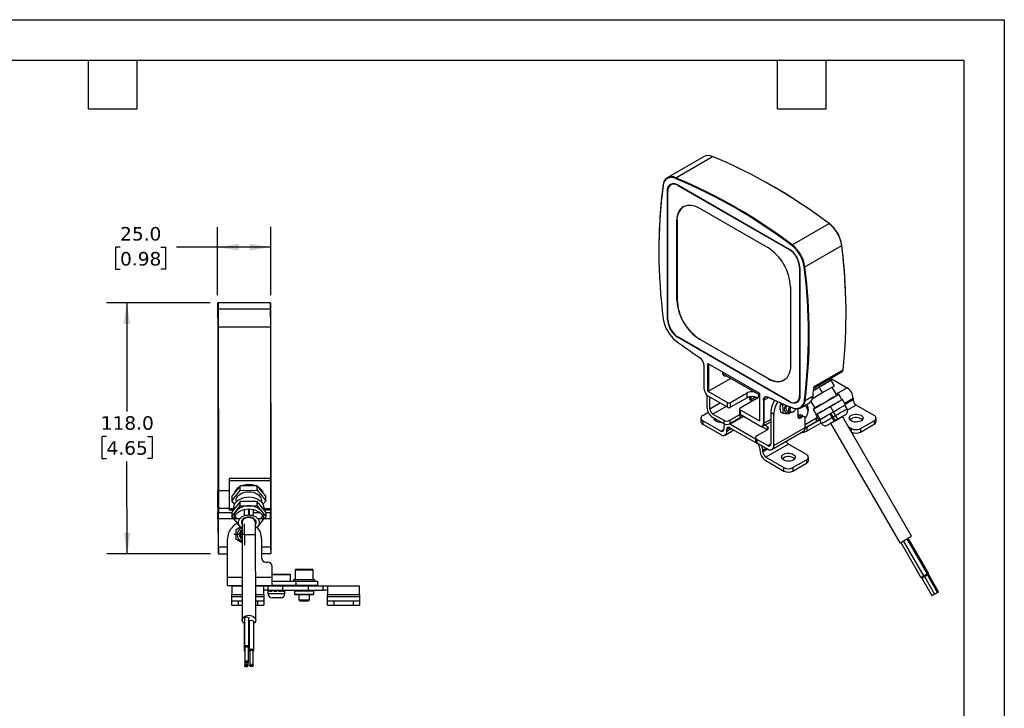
# Model space of a CAD drawing. Header units: millimetres. Extents: x 0 to 838, y 0 to 648.
# Tile 4 of 4: x 375 to 838, y 324 to 648. Entities that reach past the tile are written whole.
import ezdxf

# ---------------------------------------------------------------- set-up
doc = ezdxf.new("R2010")
doc.units = ezdxf.units.MM
doc.header["$LTSCALE"] = 3
doc.linetypes.add('SLD-Center', pattern=[19.05, 15.24, -1.27, 1.27, -1.27])
doc.linetypes.add('SLD-Solid', pattern=[0])
doc.layers.add('CENTER', color=40, linetype='SLD-Center')
doc.layers.add('DIMENSIONS', color=140, linetype='SLD-Solid', lineweight=25)
doc.layers.add('TEXT', color=140, linetype='SLD-Solid', lineweight=25)
doc.styles.add('SLDTEXTSTYLE0', font='VERDANA.TTF')
doc.dimstyles.new('SLDDIMSTYLE1', dxfattribs={"dimtxt": 6.474023, "dimasz": 9.906, "dimexe": 0, "dimexo": 0.0625, "dimgap": 1.618506, "dimtad": 0, "dimtih": 1, "dimtoh": 1, "dimrnd": 1e-09, "dimzin": 4, "dimdsep": 46, "dimtxsty": 'SLDTEXTSTYLE0', "dimsah": 1, "dimcen": 0.09, "dimadec": 0, "dimazin": 1, "dimtfac": 1, "dimtofl": 0, "dimtmove": 0, "dimatfit": 3, "dimfxl": 0, "dimfrac": 2, "dimtolj": 1, "dimtzin": 12, "dimarcsym": 0})

# ---------------------------------------------------------------- blocks, each defined once
blk = doc.blocks.new('_D_2')
at = {"layer": 'DIMENSIONS'}
for p, q in [((468.37, 518.13), (468.32, 550.21)), ((493.37, 518.17), (493.32, 550.25)), ((422.49, 540.69), (420.32, 540.69)), ((420.32, 540.69), (420.32, 530.4)), ((441.73, 540.69), (443.9, 540.69)), ((443.9, 540.69), (443.9, 530.4)), ((468.1, 540.69), (449.05, 540.69)), ((468.34, 540.69), (468.1, 540.69)), ((493.34, 540.73), (468.34, 540.69)), ((420.32, 530.4), (422.49, 530.4)), ((443.9, 530.4), (441.73, 530.4))]:
    blk.add_line(p, q, dxfattribs=at)
for points in [[(468.34, 540.69), (478.25, 539.18), (478.24, 542.23)], [(493.34, 540.73), (483.43, 542.23), (483.43, 539.19)]]:
    blk.add_solid(points, dxfattribs=at)
at = {"layer": 'DIMENSIONS', "char_height": 6.35, "attachment_point": 1, "style": 'SLDTEXTSTYLE0'}
for s, insert in [('25.0', (422.49, 550.2)), ('0.98', (422.49, 538.46))]:
    blk.add_mtext(s, dxfattribs=dict(at, insert=insert))
blk = doc.blocks.new('_D_3')
at = {"layer": 'DIMENSIONS'}
for p, q in [((464.82, 514.57), (416.12, 514.5)), ((425.64, 514.51), (425.72, 463.43)), ((416.12, 451.69), (413.94, 451.69)), ((413.94, 451.69), (413.94, 441.4)), ((435.35, 451.69), (437.53, 451.69)), ((437.53, 451.69), (437.53, 441.4)), ((413.94, 441.4), (416.12, 441.4)), ((425.82, 396.51), (425.75, 439.95)), ((437.53, 441.4), (435.35, 441.4)), ((464.99, 396.57), (416.29, 396.5))]:
    blk.add_line(p, q, dxfattribs=at)
for points in [[(425.64, 514.51), (424.13, 504.6), (427.18, 504.61)], [(425.82, 396.51), (427.33, 406.42), (424.28, 406.42)]]:
    blk.add_solid(points, dxfattribs=at)
at = {"layer": 'DIMENSIONS', "char_height": 6.35, "attachment_point": 1, "style": 'SLDTEXTSTYLE0'}
for s, insert in [('118.0', (413.42, 461.21)), ('4.65', (416.12, 449.47))]:
    blk.add_mtext(s, dxfattribs=dict(at, insert=insert))
blk = doc.blocks.new('SW_CENTERMARKSYMBOL_0')
at = {"layer": 'CENTER', "color": 0}
for p, q in [((0, 2.54), (0, 5.04)), ((-2.54, 0), (-5.04, 0)), ((0, 0), (-2.54, 0)), ((0, 0), (0, 2.54)), ((0, 0), (0, -2.54)), ((0, 0), (2.54, 0)), ((2.54, 0), (5.04, 0)), ((0, -2.54), (0, -5.04))]:
    blk.add_line(p, q, dxfattribs=at)

msp = doc.modelspace()

# ---------------------------------------------------------------- linework, layer by layer
at = {"color": 7, "linetype": 'SLD-Solid'}
for p, q in [((0.007, 647.708), (838.207, 647.708)), ((838.207, 647.708), (838.207, 0.008))]:
    msp.add_line(p, q, dxfattribs=at)
for p, q in [((697.09, 583.401), (679.766, 573.37)), ((683.738, 573.382), (701.062, 583.413)), ((677.777, 569.703), (677.779, 569.935)), ((682.333, 570.657), (681.408, 570.121)), ((683.587, 573.063), (683.738, 573.382)), ((684.783, 569.991), (737.108, 539.784)), ((684.783, 569.787), (684.959, 569.889)), ((684.783, 569.787), (737.109, 539.58)), ((728.094, 570.116), (727.916, 570.218)), ((680.02, 567.241), (679.84, 567.137)), ((679.917, 506.758), (679.84, 567.137)), ((680.094, 506.656), (680.017, 567.035)), ((694.865, 559.075), (727.039, 540.502)), ((684.345, 553), (684.274, 552.959)), ((684.322, 515.834), (684.274, 552.959)), ((684.345, 553), (684.393, 515.875)), ((738.5, 541.769), (755.824, 551.799)), ((755.824, 551.799), (755.975, 551.715)), ((738.298, 541.48), (738.5, 541.769)), ((761.801, 541.462), (761.803, 541.636)), ((675.839, 539.977), (675.839, 539.772)), ((737.109, 539.58), (737.282, 539.681)), ((744.477, 531.431), (761.801, 541.462)), ((741.889, 531.317), (742.062, 531.418)), ((741.889, 531.317), (741.966, 470.938)), ((742.066, 531.215), (742.143, 470.836)), ((744.125, 531.4), (744.477, 531.431)), ((737.661, 522.139), (737.708, 485.014)), ((468.625, 514.575), (468.376, 514.325)), ((468.376, 514.325), (468.38, 511.496)), ((493.125, 514.611), (468.625, 514.575)), ((468.625, 514.575), (468.629, 511.744)), ((493.376, 514.361), (493.125, 514.611)), ((493.125, 514.611), (493.129, 511.78)), ((493.38, 511.533), (493.376, 514.361)), ((684.393, 515.875), (684.322, 515.834)), ((468.38, 511.496), (468.629, 511.744)), ((468.38, 511.496), (468.392, 503.26)), ((468.629, 511.744), (493.129, 511.78)), ((468.629, 511.744), (468.642, 503.297)), ((493.129, 511.78), (493.142, 503.333)), ((493.129, 511.78), (493.38, 511.533)), ((493.392, 503.297), (493.38, 511.533)), ((679.917, 506.758), (680.094, 506.86)), ((763.821, 508.577), (763.821, 508.782)), ((468.392, 503.26), (468.642, 503.297)), ((468.392, 503.26), (468.506, 426.313)), ((468.642, 503.297), (493.142, 503.333)), ((468.642, 503.297), (468.756, 426.277)), ((493.142, 503.333), (493.247, 432.139)), ((493.142, 503.333), (493.392, 503.297)), ((493.497, 432.17), (493.392, 503.297)), ((737.2, 468.186), (684.874, 498.393)), ((685.051, 498.291), (684.874, 498.189)), ((737.2, 467.982), (684.874, 498.189)), ((695.015, 497.512), (694.944, 497.471)), ((727.117, 478.898), (694.944, 497.471)), ((695.015, 497.512), (727.188, 478.939)), ((698.845, 486.047), (723.063, 472.066)), ((698.862, 472.992), (698.845, 486.047)), ((697.094, 474.013), (697.08, 484.953)), ((699.199, 485.843), (699.215, 472.992)), ((748.76, 474.648), (762.029, 482.33)), ((748.819, 475.17), (762.431, 483.051)), ((709.612, 479.012), (699.215, 472.992)), ((705.871, 481.171), (723.064, 471.246)), ((727.188, 478.939), (727.117, 478.898)), ((756.868, 478.189), (751.212, 474.914)), ((756.248, 477.835), (756.868, 478.189)), ((756.488, 479.122), (764.298, 474.613)), ((758.371, 475.592), (756.868, 478.189)), ((698.862, 472.992), (708.054, 467.685)), ((699.215, 472.992), (698.862, 472.992)), ((709.468, 467.687), (717.246, 472.19)), ((717.249, 469.946), (717.246, 472.19)), ((748.015, 469.6), (752.714, 472.317)), ((751.212, 474.914), (748.613, 473.411)), ((752.714, 472.317), (751.212, 474.914)), ((752.714, 472.317), (758.371, 475.592)), ((759.53, 471.066), (757.278, 474.959)), ((764.298, 474.613), (759.185, 471.662)), ((698.396, 471.146), (698.396, 465.511)), ((708.057, 465.442), (699.041, 470.646)), ((699.81, 464.695), (699.81, 470.202)), ((708.057, 465.442), (708.054, 467.685)), ((709.471, 465.443), (709.468, 467.687)), ((717.249, 469.946), (709.471, 465.443)), ((721.843, 469.537), (714.064, 465.033)), ((719.22, 469.001), (718.806, 468.695)), ((719.22, 469.001), (719.22, 470.43)), ((723.063, 472.066), (723.08, 459.011)), ((725.011, 468.829), (725.025, 457.889)), ((725.364, 468.829), (725.011, 468.829)), ((727.488, 470.059), (725.364, 468.829)), ((725.378, 457.889), (725.364, 468.829)), ((727.109, 470.258), (727.301, 470.148)), ((737.38, 468.086), (737.2, 467.982)), ((740.575, 467.852), (741.5, 468.387)), ((742.142, 471.04), (741.966, 470.938)), ((744.206, 468.616), (744.557, 468.588)), ((744.557, 468.588), (748.27, 470.738)), ((747.312, 468.222), (749.143, 465.057)), ((762.126, 469.1), (760.005, 467.872)), ((761.898, 468.97), (760.396, 471.567)), ((761.89, 468.965), (762.126, 469.1)), ((763.578, 466.59), (762.126, 469.1)), ((763.112, 467.397), (767.127, 469.715)), ((767.127, 468.898), (763.466, 466.785)), ((767.127, 469.715), (767.127, 468.898)), ((696.416, 461.55), (699.04, 463.065)), ((699.81, 464.695), (704.58, 467.449)), ((707.409, 465.816), (701.224, 462.245)), ((708.057, 465.442), (708.234, 465.34)), ((709.471, 465.443), (709.295, 465.341)), ((713.772, 464.624), (713.774, 462.38)), ((714.064, 464.216), (714.067, 461.972)), ((714.064, 464.216), (723.08, 459.011)), ((733.097, 466.961), (733.35, 467.437)), ((733.097, 466.961), (734.052, 466.409)), ((733.097, 463.189), (734.052, 462.638)), ((734.052, 466.409), (734.604, 466.889)), ((736.107, 463.716), (737.387, 462.977)), ((737.541, 462.952), (736.88, 462.385)), ((738.598, 465.141), (738.395, 465.256)), ((738.637, 463.101), (738.984, 463.302)), ((741.105, 464.701), (741.105, 461.267)), ((742.57, 465.154), (746.282, 467.303)), ((748.277, 464.557), (749.779, 461.96)), ((752.54, 463.553), (750.182, 462.19)), ((756.469, 465.825), (754.111, 464.462)), ((754.778, 461.497), (757.921, 463.315)), ((758.591, 467.053), (756.469, 465.825)), ((757.921, 463.315), (756.469, 465.825)), ((757.921, 463.315), (760.75, 464.952)), ((759.968, 459.882), (757.967, 463.341)), ((760.75, 464.952), (763.578, 466.59)), ((764.289, 464.693), (763.289, 466.422)), ((768.541, 466.448), (764.511, 464.122)), ((777.026, 461.55), (768.541, 466.448)), ((695.537, 460.325), (695.537, 458.692)), ((696.416, 459.101), (696.416, 457.468)), ((704.901, 454.202), (696.416, 459.101)), ((701.224, 462.245), (706.315, 459.306)), ((706.315, 457.673), (701.224, 460.612)), ((706.315, 459.306), (706.315, 457.673)), ((709.144, 459.306), (713.931, 462.07)), ((709.144, 457.469), (714.955, 460.824)), ((714.094, 460.53), (709.144, 457.673)), ((709.144, 459.306), (709.144, 457.673)), ((723.083, 456.767), (714.067, 461.972)), ((714.094, 460.53), (714.094, 461.957)), ((724.76, 456.517), (728.377, 458.611)), ((728.377, 459.625), (725.378, 457.889)), ((728.377, 462.901), (728.377, 459.625)), ((729.791, 462.085), (728.377, 462.901)), ((728.377, 459.625), (728.377, 448.203)), ((729.791, 447.387), (729.791, 462.085)), ((741.812, 461.675), (741.105, 461.267)), ((741.105, 461.267), (742.519, 460.45)), ((741.812, 461.675), (743.226, 460.858)), ((742.519, 460.45), (743.226, 460.858)), ((744.226, 460.958), (742.812, 461.774)), ((749.979, 458.796), (744.632, 455.709)), ((744.641, 457.347), (749.979, 460.429)), ((744.641, 455.959), (744.641, 460.042)), ((751.352, 459.384), (745.56, 456.04)), ((749.551, 461.83), (749.779, 461.961)), ((749.779, 461.96), (749.551, 461.83)), ((749.551, 461.83), (751.003, 459.32)), ((750.182, 462.19), (749.945, 462.055)), ((749.979, 460.429), (750.263, 460.599)), ((749.979, 458.796), (749.979, 460.429)), ((750.182, 462.19), (751.634, 459.679)), ((751.003, 459.32), (751.319, 459.5)), ((751.294, 459.485), (752.295, 457.754)), ((751.319, 459.5), (751.634, 459.679)), ((751.634, 459.679), (754.778, 461.497)), ((756.16, 462.296), (758.161, 458.836)), ((758.68, 459.137), (756.679, 462.596)), ((758.667, 459.13), (758.68, 459.137)), ((759.955, 459.874), (759.968, 459.882)), ((760.428, 460.149), (760.441, 460.157)), ((794.612, 404.831), (762.064, 461.095)), ((770.662, 455.427), (777.026, 459.101)), ((777.026, 459.101), (777.026, 457.468)), ((777.905, 458.692), (777.905, 460.325)), ((696.416, 457.468), (704.901, 452.569)), ((704.901, 454.202), (706.315, 455.019)), ((706.315, 455.836), (706.315, 455.019)), ((706.901, 452.371), (711.023, 454.751)), ((709.144, 455.836), (707.73, 455.019)), ((707.73, 454.203), (709.851, 455.427)), ((707.73, 454.203), (707.73, 455.019)), ((708.948, 457.574), (709.144, 457.469)), ((721.286, 450.459), (709.144, 457.469)), ((709.144, 455.836), (721.872, 448.488)), ((726.821, 454.816), (721.872, 451.958)), ((723.083, 456.767), (723.26, 456.666)), ((726.821, 454.816), (724.112, 456.38)), ((725.025, 457.889), (725.378, 457.889)), ((725.73, 457.079), (726.821, 456.449)), ((726.821, 454.816), (726.821, 456.449)), ((728.963, 445.555), (743.812, 454.128)), ((729.791, 447.387), (744.641, 455.959)), ((745.56, 454.407), (752.061, 458.16)), ((745.56, 454.407), (745.56, 456.04)), ((756.524, 457.89), (789.072, 401.626)), ((764.802, 456.36), (766.419, 455.427)), ((766.221, 453.909), (766.419, 453.794)), ((766.419, 453.794), (766.419, 455.427)), ((770.662, 453.794), (777.026, 457.468)), ((770.662, 455.427), (770.662, 453.794)), ((721.286, 451.142), (721.286, 449.509)), ((721.872, 450.326), (721.872, 448.693)), ((726.963, 447.387), (721.872, 450.326)), ((721.872, 448.693), (726.963, 445.753)), ((723.286, 446.039), (723.286, 445.222)), ((724.7, 445.222), (726.292, 446.141)), ((726.999, 445.733), (724.7, 444.406)), ((724.7, 444.406), (724.7, 445.222)), ((736.721, 448.079), (726.114, 441.956)), ((726.963, 447.387), (728.377, 448.203)), ((745.206, 443.181), (736.721, 448.079)), ((726.114, 441.956), (734.6, 437.058)), ((726.114, 440.323), (734.6, 435.425)), ((738.842, 437.058), (745.206, 440.732)), ((745.206, 440.732), (745.206, 439.099)), ((746.085, 440.323), (746.085, 441.956)), ((734.6, 435.425), (734.6, 437.058)), ((738.842, 435.425), (745.206, 439.099)), ((738.842, 437.058), (738.842, 435.425)), ((473.997, 432.111), (493.247, 432.139)), ((474.006, 426.285), (473.997, 432.111)), ((473.999, 430.942), (493.249, 430.97)), ((493.247, 432.139), (493.497, 432.17)), ((493.249, 430.97), (493.247, 432.139)), ((493.249, 430.97), (493.498, 431.147)), ((493.249, 430.97), (493.268, 417.645)), ((493.498, 431.147), (493.497, 432.17)), ((493.518, 417.822), (493.498, 431.147)), ((468.506, 426.313), (468.756, 426.277)), ((468.518, 418.077), (468.506, 426.313)), ((468.756, 426.277), (474.006, 426.285)), ((468.756, 426.277), (468.768, 417.83)), ((474.018, 417.838), (474.006, 426.285)), ((479.002, 428.483), (475.01, 423.578)), ((475.013, 421.457), (479.005, 426.362)), ((487.002, 428.495), (479.002, 428.483)), ((479.005, 426.362), (479.002, 428.483)), ((479.005, 426.362), (487.005, 426.374)), ((487.005, 426.374), (487.002, 428.495)), ((491.01, 423.602), (487.002, 428.495)), ((487.005, 426.374), (491.013, 421.481)), ((475.01, 423.578), (475.013, 421.457)), ((476.36, 419.812), (475.013, 421.457)), ((477.013, 421.46), (477.014, 420.828)), ((489.014, 420.845), (489.013, 421.478)), ((491.013, 421.481), (489.67, 419.831)), ((491.013, 421.481), (491.01, 423.602)), ((468.768, 417.83), (468.518, 418.077)), ((468.518, 418.077), (468.52, 416.221)), ((474.018, 417.838), (468.768, 417.83)), ((468.768, 417.83), (468.771, 415.972)), ((474.019, 417.046), (474.018, 417.838)), ((476.018, 417.619), (474.018, 417.616)), ((475.749, 417.048), (474.019, 417.046)), ((476.518, 417.993), (475.02, 416.154)), ((476.017, 418.277), (476.019, 417.38)), ((477.516, 419.219), (476.518, 417.993)), ((477.02, 416.556), (479.016, 419.008)), ((479.013, 421.059), (477.516, 419.219)), ((482.013, 421.063), (479.013, 421.059)), ((479.016, 419.008), (479.013, 421.059)), ((479.016, 419.008), (483.016, 419.014)), ((480.792, 417.337), (480.797, 414.372)), ((480.873, 417.356), (480.878, 414.402)), ((484.013, 421.066), (482.013, 421.063)), ((482.965, 414.767), (482.961, 417.599)), ((483.016, 419.014), (487.016, 419.02)), ((483.147, 417.599), (483.151, 414.763)), ((487.013, 421.07), (484.013, 421.066)), ((485.239, 414.383), (485.235, 417.346)), ((487.016, 419.02), (487.013, 421.07)), ((488.516, 419.236), (487.013, 421.07)), ((487.016, 419.02), (489.02, 416.573)), ((489.518, 418.012), (488.516, 419.236)), ((491.02, 416.177), (489.518, 418.012)), ((490.019, 417.401), (490.017, 418.297)), ((493.268, 417.645), (490.018, 417.64)), ((493.269, 417.074), (490.29, 417.07)), ((493.268, 417.645), (493.518, 417.822)), ((493.269, 417.074), (493.268, 417.645)), ((493.269, 417.074), (493.519, 417.323)), ((493.269, 417.074), (493.271, 416.009)), ((493.519, 417.323), (493.518, 417.822)), ((493.52, 416.258), (493.519, 417.323)), ((468.52, 416.221), (468.771, 415.972)), ((468.525, 412.983), (468.52, 416.221)), ((468.775, 412.983), (468.525, 412.983)), ((468.525, 412.983), (468.545, 399.575)), ((468.771, 415.972), (475.021, 415.982)), ((468.775, 412.983), (468.771, 415.972)), ((475.932, 412.994), (468.775, 412.983)), ((468.795, 399.575), (468.775, 412.983)), ((475.02, 416.154), (475.024, 414.103)), ((475.024, 414.103), (477.02, 416.556)), ((476.097, 412.792), (475.024, 414.103)), ((476.095, 414.105), (476.097, 412.691)), ((477.027, 411.657), (476.099, 412.79)), ((478.762, 412.998), (476.11, 412.994)), ((480.798, 413.193), (480.799, 412.908)), ((480.879, 413.239), (480.88, 412.962)), ((482.967, 413.549), (482.966, 413.761)), ((483.152, 413.76), (483.153, 413.548)), ((485.237, 415.997), (488.151, 416.001)), ((485.241, 412.922), (485.241, 413.205)), ((489.94, 413.015), (487.288, 413.011)), ((489.02, 416.573), (491.024, 414.127)), ((489.952, 412.811), (489.027, 411.674)), ((489.954, 412.711), (489.952, 414.125)), ((491.024, 414.127), (489.954, 412.812)), ((493.275, 413.02), (490.118, 413.015)), ((491.02, 416.177), (491.024, 414.127)), ((491.021, 416.005), (493.271, 416.009)), ((493.271, 416.009), (493.52, 416.258)), ((493.275, 413.02), (493.271, 416.009)), ((493.525, 413.02), (493.275, 413.02)), ((493.275, 413.02), (493.295, 399.611)), ((493.525, 413.02), (493.52, 416.258)), ((493.545, 399.612), (493.525, 413.02)), ((479.031, 409.21), (477.027, 411.657)), ((479.828, 411.282), (479.895, 365.32)), ((486.295, 365.329), (486.228, 411.291)), ((489.027, 411.674), (487.031, 409.222)), ((473.036, 385.593), (473.036, 403.593)), ((489.036, 403.593), (489.036, 394.593)), ((802.03, 387.171), (792.517, 403.617)), ((802.503, 387.447), (792.99, 403.891)), ((468.545, 399.575), (468.795, 399.575)), ((468.545, 399.575), (468.549, 396.825)), ((473.036, 399.581), (468.795, 399.575)), ((468.795, 399.575), (468.799, 396.575)), ((493.295, 399.611), (489.036, 399.605)), ((493.295, 399.611), (493.545, 399.612)), ((493.295, 399.611), (493.299, 396.611)), ((493.549, 396.862), (493.545, 399.612)), ((789.497, 401.871), (799.011, 385.426)), ((790.71, 402.572), (800.223, 386.126)), ((468.549, 396.825), (468.799, 396.575)), ((468.549, 396.825), (468.799, 396.575)), ((468.799, 396.575), (473.036, 396.581)), ((489.036, 396.605), (493.299, 396.611)), ((493.299, 396.611), (493.549, 396.862)), ((491.036, 392.593), (492.036, 392.593)), ((494.036, 385.593), (494.036, 390.593)), ((504.786, 388.843), (504.786, 384.343)), ((513.286, 388.843), (504.786, 388.843)), ((513.286, 384.343), (513.286, 388.843)), ((473.036, 381.593), (473.036, 385.593)), ((473.036, 385.593), (479.866, 385.593)), ((486.266, 385.593), (494.036, 385.593)), ((502.436, 386.843), (494.036, 386.843)), ((502.686, 386.593), (494.036, 386.593)), ((494.036, 381.604), (494.036, 385.593)), ((502.686, 386.593), (502.436, 386.843)), ((502.686, 383.593), (502.686, 386.593)), ((504.036, 384.343), (504.036, 383.593)), ((514.036, 384.343), (504.036, 384.343)), ((514.036, 383.593), (514.036, 384.343)), ((799.141, 385.5), (799.391, 385.068)), ((799.434, 385.093), (804.191, 376.87)), ((800.391, 386.223), (800.641, 385.79)), ((800.685, 385.815), (805.442, 377.592)), ((802.113, 386.641), (801.863, 387.074)), ((802.017, 387.164), (802.03, 387.171)), ((806.827, 378.393), (802.07, 386.616)), ((802.102, 386.635), (802.113, 386.641)), ((802.585, 386.917), (802.335, 387.349)), ((802.49, 387.439), (802.503, 387.447)), ((807.299, 378.669), (802.542, 386.892)), ((802.575, 386.911), (802.585, 386.917)), ((473.036, 381.593), (479.871, 381.593)), ((479.872, 381.343), (475.036, 381.343)), ((475.036, 381.343), (475.036, 377.343)), ((486.271, 381.593), (494.036, 381.593)), ((490.036, 381.343), (486.272, 381.343)), ((489.386, 381.593), (489.636, 381.343)), ((490.036, 377.343), (490.036, 381.343)), ((492.036, 381.343), (490.036, 381.343)), ((492.036, 381.343), (492.036, 379.343)), ((499.036, 381.343), (492.036, 381.343)), ((494.036, 383.593), (505.286, 383.593)), ((494.036, 381.604), (494.036, 381.593)), ((505.286, 381.593), (494.036, 381.593)), ((499.036, 379.343), (499.036, 381.343)), ((511.036, 381.343), (499.036, 381.343)), ((502.436, 381.343), (502.686, 381.593)), ((505.286, 381.593), (505.286, 383.593)), ((505.286, 383.593), (515.286, 383.593)), ((515.286, 381.593), (505.286, 381.593)), ((506.536, 381.593), (506.536, 381.343)), ((511.036, 379.343), (511.036, 381.343)), ((518.036, 381.343), (511.036, 381.343)), ((511.536, 381.343), (511.536, 381.593)), ((515.286, 383.593), (515.286, 381.593)), ((518.036, 379.343), (518.036, 381.343)), ((520.036, 381.343), (518.036, 381.343)), ((535.036, 381.343), (520.036, 381.343)), ((520.036, 381.343), (520.036, 377.343)), ((535.036, 377.343), (535.036, 381.343)), ((475.036, 376.343), (475.036, 377.343)), ((475.036, 377.343), (479.878, 377.343)), ((475.036, 374.343), (475.036, 376.343)), ((479.879, 376.343), (475.036, 376.343)), ((486.278, 377.343), (490.036, 377.343)), ((490.036, 376.343), (486.279, 376.343)), ((492.036, 379.343), (490.036, 379.343)), ((490.036, 377.343), (490.036, 376.343)), ((490.036, 376.343), (490.036, 374.343)), ((492.036, 379.343), (492.036, 377.843)), ((492.036, 379.343), (499.036, 379.343)), ((492.036, 377.843), (500.036, 377.843)), ((492.077, 378.843), (492.077, 379.343)), ((492.398, 378.843), (492.077, 378.843)), ((492.398, 379.343), (492.398, 378.843)), ((493.013, 378.843), (493.013, 379.343)), ((493.874, 378.843), (493.013, 378.843)), ((493.623, 378.843), (493.623, 379.343)), ((493.789, 379.343), (493.789, 378.843)), ((493.874, 379.343), (493.874, 378.843)), ((495.011, 375.843), (494.036, 375.843)), ((494.909, 378.843), (494.909, 379.343)), ((496.036, 378.843), (494.909, 378.843)), ((497.011, 375.843), (495.062, 375.843)), ((495.137, 378.843), (495.137, 379.343)), ((495.281, 379.343), (495.281, 378.843)), ((495.921, 378.843), (495.921, 379.343)), ((496.036, 379.343), (496.036, 378.843)), ((498.036, 375.843), (497.061, 375.843)), ((497.163, 378.843), (497.163, 379.343)), ((498.199, 378.843), (497.163, 378.843)), ((497.6, 378.843), (497.6, 379.343)), ((497.762, 378.843), (497.762, 379.343)), ((498.199, 379.343), (498.199, 378.843)), ((499.036, 379.343), (511.036, 379.343)), ((499.059, 378.843), (499.059, 379.343)), ((499.675, 378.843), (499.059, 378.843)), ((499.675, 379.343), (499.675, 378.843)), ((499.995, 378.843), (499.995, 379.343)), ((500.036, 378.843), (499.995, 378.843)), ((500.036, 377.843), (500.036, 378.843)), ((504.736, 379.334), (504.536, 379.134)), ((504.536, 379.134), (504.536, 377.534)), ((504.536, 379.134), (513.536, 379.134)), ((504.536, 377.534), (504.736, 377.334)), ((504.536, 377.534), (513.536, 377.534)), ((513.336, 379.334), (504.736, 379.334)), ((504.736, 377.334), (513.336, 377.334)), ((506.536, 379.343), (506.536, 379.334)), ((506.536, 377.334), (506.536, 374.834)), ((511.036, 379.343), (518.036, 379.343)), ((511.536, 379.334), (511.536, 379.343)), ((511.536, 374.834), (511.536, 377.334)), ((513.536, 379.134), (513.336, 379.334)), ((513.336, 377.334), (513.536, 377.534)), ((513.536, 377.534), (513.536, 379.134)), ((520.036, 379.343), (518.036, 379.343)), ((520.036, 377.343), (535.036, 377.343)), ((520.036, 376.343), (520.036, 377.343)), ((535.036, 376.343), (520.036, 376.343)), ((520.036, 374.343), (520.036, 376.343)), ((535.036, 377.343), (535.036, 376.343)), ((535.036, 376.343), (535.036, 374.343)), ((475.036, 372.343), (475.036, 374.343)), ((475.036, 374.343), (478.036, 374.343)), ((475.036, 372.343), (478.036, 372.343)), ((478.036, 374.343), (478.036, 372.343)), ((478.036, 374.343), (479.882, 374.343)), ((478.036, 372.343), (479.885, 372.343)), ((486.282, 374.343), (487.036, 374.343)), ((486.285, 372.343), (487.036, 372.343)), ((487.036, 374.343), (487.036, 372.343)), ((487.036, 374.343), (490.036, 374.343)), ((487.036, 372.343), (490.036, 372.343)), ((490.036, 374.343), (490.036, 372.343)), ((506.536, 374.834), (507.027, 374.343)), ((506.536, 374.834), (511.536, 374.834)), ((507.027, 374.343), (511.045, 374.343)), ((511.045, 374.343), (511.536, 374.834)), ((520.036, 372.343), (520.036, 374.343)), ((520.036, 374.343), (523.036, 374.343)), ((520.036, 372.343), (523.036, 372.343)), ((523.036, 374.343), (523.036, 372.343)), ((523.036, 374.343), (532.036, 374.343)), ((523.036, 372.343), (532.036, 372.343)), ((532.036, 374.343), (532.036, 372.343)), ((532.036, 374.343), (535.036, 374.343)), ((532.036, 372.343), (535.036, 372.343)), ((535.036, 374.343), (535.036, 372.343)), ((480.949, 366.1), (480.969, 352.665)), ((483.057, 352.668), (483.037, 366.103)), ((480.87, 364.454), (480.89, 351.019)), ((483.227, 363.064), (483.041, 363.062)), ((483.225, 364.496), (483.245, 351.061)), ((485.332, 351.064), (485.313, 364.499)), ((481.163, 352.666), (481.163, 352.312)), ((481.213, 352.312), (481.223, 345.595)), ((482.823, 345.597), (482.813, 352.315)), ((482.863, 352.315), (482.863, 352.668)), ((482.89, 351.022), (482.888, 352.266)), ((481.04, 351.019), (481.041, 350.666)), ((481.091, 350.666), (481.101, 343.948)), ((483.439, 351.061), (483.439, 350.708)), ((483.489, 350.708), (483.499, 343.99)), ((485.099, 343.993), (485.089, 350.71)), ((485.139, 350.71), (485.139, 351.064)), ((482.701, 343.951), (482.699, 345.293))]:
    msp.add_line(p, q)
at = {"flags": 128}
for points in [[(679.84, 567.137), (679.9, 567.995), (680.08, 568.762), (680.376, 569.419), (680.781, 569.949), (681.285, 570.339), (681.875, 570.58), (682.536, 570.666), (683.253, 570.595), (684.008, 570.368), (684.783, 569.991)], [(684.274, 552.959), (684.339, 554.291), (684.537, 555.529), (684.864, 556.657), (685.318, 557.663), (685.892, 558.532), (686.579, 559.254), (687.37, 559.82), (688.256, 560.222), (689.225, 560.456), (690.265, 560.519), (691.363, 560.41), (692.506, 560.13), (693.678, 559.683), (694.865, 559.075)], [(705.772, 482.048), (705.765, 481.983), (705.765, 481.392), (705.888, 480.89), (706.125, 480.504), (706.464, 480.258), (706.885, 480.165), (707.363, 480.232), (707.45, 480.259)], [(737.708, 485.014), (737.644, 483.682), (737.446, 482.444), (737.118, 481.316), (736.665, 480.31), (736.091, 479.441), (735.404, 478.719), (734.613, 478.153), (733.727, 477.751), (732.758, 477.516), (731.718, 477.454), (730.62, 477.563), (729.477, 477.843), (728.305, 478.29), (727.117, 478.898)], [(719.567, 468.219), (719.22, 468.389), (718.783, 468.717), (718.508, 469.1), (718.415, 469.511), (718.508, 469.922), (718.783, 470.305), (718.889, 470.402)], [(721.509, 470.093), (720.445, 469.638), (719.22, 469.001)], [(725.011, 468.829), (725.049, 469.296), (725.166, 469.701), (725.356, 470.03), (725.613, 470.273), (725.929, 470.42), (726.292, 470.467), (726.69, 470.413), (727.109, 470.258)], [(725.364, 468.829), (725.4, 469.26), (725.508, 469.634), (725.683, 469.938), (725.921, 470.162), (726.212, 470.298), (726.547, 470.342), (726.914, 470.291), (727.301, 470.148)], [(742.143, 470.836), (742.083, 469.978), (741.903, 469.211), (741.607, 468.554), (741.202, 468.024), (740.698, 467.634), (740.108, 467.393), (739.447, 467.307), (738.729, 467.378), (737.975, 467.605), (737.2, 467.982)], [(751.99, 466.708), (751.659, 466.517), (750.842, 466.044), (750.11, 465.62), (749.483, 465.257), (748.975, 464.962), (748.6, 464.745), (748.365, 464.608), (748.278, 464.557), (748.34, 464.592), (748.549, 464.713), (748.901, 464.915), (749.387, 465.196), (749.994, 465.547), (750.709, 465.96), (751.513, 466.425), (752.386, 466.929), (753.308, 467.462), (754.254, 468.01), (755.203, 468.559), (756.131, 469.096), (757.014, 469.607), (757.831, 470.08), (757.831, 470.08)], [(749.143, 465.057), (749.199, 465.09), (749.403, 465.206), (749.748, 465.405), (750.225, 465.681), (750.82, 466.025), (751.517, 466.427), (752.294, 466.877), (753.131, 467.361), (754.002, 467.864), (754.883, 468.374), (755.748, 468.874), (756.572, 469.352), (757.332, 469.792)], [(757.831, 470.08), (758.563, 470.503), (759.19, 470.867), (759.698, 471.161), (760.073, 471.379), (760.308, 471.515), (760.395, 471.567), (760.333, 471.531), (760.124, 471.411), (759.772, 471.208), (759.286, 470.928), (758.679, 470.577), (757.964, 470.164), (757.16, 469.699), (756.287, 469.194), (755.482, 468.729)], [(757.332, 469.792), (758.006, 470.182), (758.574, 470.511), (759.021, 470.77), (759.332, 470.951), (759.5, 471.049), (759.53, 471.066)], [(758.591, 467.053), (758.782, 467.164), (758.97, 467.273), (759.154, 467.379), (759.334, 467.483), (759.509, 467.585), (759.679, 467.683), (759.844, 467.779), (760.005, 467.872)], [(760.005, 467.872), (760.404, 468.103), (760.761, 468.31), (761.074, 468.492), (761.34, 468.646), (761.556, 468.771), (761.721, 468.867), (761.832, 468.932), (761.89, 468.965)], [(761.89, 468.965), (761.897, 468.97), (761.898, 468.97)], [(737.296, 463.03), (736.814, 462.821), (736.299, 462.732), (735.836, 462.801), (735.45, 463.024), (735.159, 463.39), (734.979, 463.881), (734.918, 464.473), (734.979, 465.135), (735.159, 465.835), (735.418, 466.47)], [(738.637, 463.101), (738.16, 462.902), (737.718, 462.868), (737.345, 463.003), (737.067, 463.297), (736.906, 463.728), (736.873, 464.264), (736.971, 464.865), (737.192, 465.486), (737.287, 465.681)], [(738.984, 463.302), (738.565, 463.133), (738.183, 463.125), (737.873, 463.278), (737.661, 463.579), (737.567, 464.002), (737.599, 464.508), (737.753, 465.052), (737.921, 465.419)], [(749.945, 462.055), (750.106, 462.147), (750.318, 462.269), (750.58, 462.42), (750.889, 462.599), (751.243, 462.804), (751.639, 463.032), (752.072, 463.283), (752.54, 463.553)], [(752.295, 457.754), (752.32, 457.768), (752.485, 457.863), (752.8, 458.045), (753.258, 458.309), (753.846, 458.649), (754.549, 459.055), (755.349, 459.517), (756.225, 460.024), (757.155, 460.562), (758.115, 461.116), (759.078, 461.674), (760.022, 462.22), (760.921, 462.74), (761.751, 463.221)], [(752.54, 463.553), (752.724, 463.659), (752.912, 463.768), (753.104, 463.879), (753.3, 463.992), (753.498, 464.107), (753.7, 464.224), (753.904, 464.342), (754.111, 464.462)], [(754.111, 464.462), (754.671, 464.785), (755.24, 465.114), (755.815, 465.447), (756.39, 465.78), (756.961, 466.11), (757.521, 466.434), (758.066, 466.749), (758.591, 467.053)], [(761.751, 463.221), (762.492, 463.65), (763.125, 464.016), (763.632, 464.31), (764.001, 464.524), (764.222, 464.653), (764.289, 464.693)], [(701.652, 460.365), (701.718, 459.946), (701.956, 459.533), (702.352, 459.162), (702.885, 458.854), (703.528, 458.625), (704.244, 458.488), (704.97, 458.45)], [(702.434, 459.914), (702.04, 459.583), (701.975, 459.509)], [(750.936, 459.436), (750.914, 459.418), (749.979, 458.796)], [(756.564, 457.914), (756.746, 458.019), (757.065, 458.204), (757.505, 458.459), (758.041, 458.769), (758.644, 459.119), (759.283, 459.488), (759.922, 459.858), (760.527, 460.208), (761.066, 460.519), (761.509, 460.775), (761.833, 460.962), (762.02, 461.07), (762.06, 461.092), (761.95, 461.029), (761.698, 460.882), (761.316, 460.661), (760.825, 460.376), (760.251, 460.044), (759.626, 459.683), (758.983, 459.311), (758.357, 458.948), (757.781, 458.615), (757.286, 458.33), (756.9, 458.107), (756.643, 457.959), (756.529, 457.893), (756.564, 457.914)], [(756.949, 458.136), (756.97, 458.148), (757.107, 458.227), (757.352, 458.369), (757.667, 458.551), (758.005, 458.746), (758.313, 458.925), (758.546, 459.06), (758.667, 459.13)], [(758.161, 458.836), (758.183, 458.849), (758.327, 458.932), (758.582, 459.079), (758.911, 459.27), (759.264, 459.473), (759.586, 459.66), (759.829, 459.801), (759.955, 459.874)], [(758.634, 459.112), (758.656, 459.124), (758.799, 459.207), (759.055, 459.355), (759.384, 459.545), (759.736, 459.749), (760.059, 459.935), (760.301, 460.076), (760.428, 460.149)], [(770.839, 461.652), (771.307, 461.31), (771.626, 460.916), (771.778, 460.489), (771.756, 460.053), (771.561, 459.633), (771.203, 459.249), (770.701, 458.924), (770.083, 458.674), (769.382, 458.513), (768.635, 458.45), (767.884, 458.488), (767.167, 458.625), (766.525, 458.854), (765.991, 459.162), (765.595, 459.533), (765.358, 459.946), (765.292, 460.38), (765.401, 460.811), (765.68, 461.216), (766.113, 461.573), (766.677, 461.862), (767.341, 462.069), (768.07, 462.182), (768.824, 462.194), (769.563, 462.106), (770.247, 461.922), (770.839, 461.652)], [(771.467, 459.509), (771.307, 459.677), (770.839, 460.019)], [(745.56, 456.04), (744.725, 455.628), (744.621, 455.586)], [(739.019, 443.283), (739.487, 442.941), (739.806, 442.546), (739.959, 442.12), (739.937, 441.684), (739.741, 441.264), (739.383, 440.88), (738.882, 440.555), (738.263, 440.305), (737.562, 440.144), (736.815, 440.081), (736.064, 440.119), (735.347, 440.256), (734.705, 440.485), (734.172, 440.793), (733.775, 441.163), (733.538, 441.577), (733.472, 442.011), (733.582, 442.442), (733.86, 442.847), (734.293, 443.204), (734.857, 443.493), (735.521, 443.7), (736.25, 443.813), (737.004, 443.825), (737.743, 443.737), (738.427, 443.553), (739.019, 443.283)], [(739.647, 441.14), (739.487, 441.308), (739.019, 441.65)], [(476.017, 418.277), (476.102, 419.051), (476.358, 419.807), (476.777, 420.525), (477.35, 421.188), (478.062, 421.78), (478.897, 422.285), (479.833, 422.692), (480.847, 422.991), (481.915, 423.174), (483.01, 423.237)], [(477.013, 421.46), (477.018, 421.64), (477.146, 422.354), (477.443, 423.043), (477.9, 423.686), (478.505, 424.265), (479.238, 424.764), (480.081, 425.168), (481.008, 425.466), (481.992, 425.649), (483.006, 425.711)], [(483.006, 425.711), (484.021, 425.652), (485.006, 425.472), (485.933, 425.177), (486.777, 424.775), (487.513, 424.279), (488.119, 423.701), (488.578, 423.059), (488.877, 422.371), (489.007, 421.658), (489.013, 421.478)], [(483.01, 423.237), (484.105, 423.177), (485.174, 422.998), (486.189, 422.702), (487.126, 422.297), (487.962, 421.794), (488.676, 421.205), (489.251, 420.543), (489.672, 419.826), (489.93, 419.071), (490.017, 418.297)], [(476.097, 412.691), (476.147, 413.281), (476.369, 414.054), (476.763, 414.792), (477.32, 415.475), (478.024, 416.087), (478.858, 416.611), (479.8, 417.034), (480.825, 417.344), (481.907, 417.535), (483.018, 417.6)], [(483.018, 417.6), (484.13, 417.538), (485.213, 417.351), (486.239, 417.043), (487.182, 416.623), (488.017, 416.102), (488.723, 415.492), (489.282, 414.81), (489.678, 414.074), (489.902, 413.301), (489.954, 412.711)], [(483.024, 413.761), (482.245, 413.698), (481.506, 413.514), (480.843, 413.218), (480.289, 412.826), (479.873, 412.356), (479.615, 411.832), (479.528, 411.281), (479.616, 410.731), (479.829, 410.279)], [(486.228, 411.291), (486.161, 411.749), (485.926, 412.247), (485.536, 412.694), (485.01, 413.064), (484.377, 413.339), (483.672, 413.503), (482.931, 413.548), (482.196, 413.471), (481.506, 413.276), (480.898, 412.974), (480.404, 412.581), (480.053, 412.118), (479.861, 411.61), (479.828, 411.282)], [(486.229, 410.289), (486.441, 410.741), (486.528, 411.292), (486.439, 411.842), (486.179, 412.365), (485.762, 412.834), (485.207, 413.225), (484.543, 413.519), (483.803, 413.7), (483.024, 413.761)], [(789.072, 401.626), (789.077, 401.629), (789.191, 401.695), (789.448, 401.843), (789.834, 402.066), (790.329, 402.351), (790.905, 402.684), (791.531, 403.047), (792.174, 403.419), (792.799, 403.78), (793.373, 404.113), (793.864, 404.397), (794.246, 404.618), (794.498, 404.765), (794.608, 404.828), (794.612, 404.831)], [(799.011, 385.426), (799.032, 385.438), (799.169, 385.517), (799.414, 385.658), (799.729, 385.841), (800.067, 386.036), (800.223, 386.126)], [(799.391, 385.068), (799.409, 385.078), (799.525, 385.145), (799.734, 385.266), (800.002, 385.421), (800.289, 385.587), (800.551, 385.739), (800.641, 385.791)], [(800.223, 386.126), (800.245, 386.139), (800.389, 386.221), (800.644, 386.369), (800.973, 386.559), (801.326, 386.763), (801.648, 386.95), (801.891, 387.09), (802.017, 387.164)], [(800.641, 385.79), (800.659, 385.801), (800.776, 385.868), (800.984, 385.988), (801.252, 386.143), (801.539, 386.309), (801.802, 386.461), (801.999, 386.575), (802.102, 386.635)], [(804.191, 376.87), (804.208, 376.879), (804.318, 376.943), (804.514, 377.056), (804.766, 377.202), (805.036, 377.358), (805.283, 377.501), (805.441, 377.593)], [(805.442, 377.592), (805.459, 377.602), (805.568, 377.665), (805.764, 377.778), (806.017, 377.924), (806.287, 378.08), (806.534, 378.223), (806.72, 378.331), (806.817, 378.387), (806.827, 378.393)], [(480.835, 363.721), (480.374, 364.133), (480.059, 364.608), (479.908, 365.123), (479.929, 365.648), (480.12, 366.156), (480.472, 366.619), (480.966, 367.012), (481.574, 367.314), (482.264, 367.509), (482.999, 367.586), (483.739, 367.542), (484.445, 367.377), (485.078, 367.102), (485.604, 366.732), (485.994, 366.285), (486.229, 365.787), (486.294, 365.264), (486.187, 364.744), (485.914, 364.255), (485.488, 363.824), (485.314, 363.695)], [(480.949, 366.1), (481.028, 366.383), (481.254, 366.623), (481.592, 366.783), (481.992, 366.84), (482.391, 366.784), (482.73, 366.625)], [(482.73, 366.625), (482.957, 366.386), (483.037, 366.103)], [(480.87, 364.454), (480.946, 364.725), (480.951, 364.733)], [(483.225, 364.496), (483.304, 364.779), (483.53, 365.018), (483.868, 365.179), (484.268, 365.236), (484.667, 365.18), (485.006, 365.021)], [(485.006, 365.021), (485.233, 364.782), (485.313, 364.499)], [(481.171, 352.229), (481.049, 352.383), (480.969, 352.665), (481.048, 352.948), (481.274, 353.188), (481.612, 353.348), (482.012, 353.405), (482.411, 353.349), (482.75, 353.19)], [(481.163, 352.666), (481.227, 352.896), (481.411, 353.091), (481.687, 353.222), (482.012, 353.268), (482.337, 353.223), (482.613, 353.093)], [(481.213, 352.109), (481.163, 352.312), (481.228, 352.542), (481.411, 352.737), (481.687, 352.868), (482.012, 352.914), (482.338, 352.869), (482.614, 352.739)], [(481.213, 352.312), (481.274, 352.529), (481.447, 352.713), (481.706, 352.836), (482.012, 352.879), (482.319, 352.836), (482.578, 352.714)], [(482.578, 352.714), (482.752, 352.531), (482.813, 352.315)], [(482.613, 353.093), (482.798, 352.898), (482.863, 352.668)], [(481.04, 351.019), (481.104, 351.249), (481.215, 351.385)], [(481.091, 350.666), (481.151, 350.882), (481.215, 350.97)], [(482.815, 351.291), (482.89, 351.022), (482.815, 350.753)], [(483.447, 350.625), (483.325, 350.779), (483.245, 351.061), (483.324, 351.344), (483.55, 351.583), (483.888, 351.744), (484.287, 351.801), (484.687, 351.745), (485.026, 351.586)], [(483.439, 351.061), (483.503, 351.291), (483.687, 351.487), (483.962, 351.617), (484.288, 351.664), (484.613, 351.618), (484.889, 351.488)], [(483.489, 350.505), (483.439, 350.708), (483.503, 350.938), (483.687, 351.133), (483.963, 351.264), (484.288, 351.31), (484.614, 351.265), (484.89, 351.135)], [(483.489, 350.708), (483.55, 350.924), (483.723, 351.108), (483.982, 351.231), (484.288, 351.275), (484.594, 351.232), (484.854, 351.11)], [(484.854, 351.11), (485.028, 350.927), (485.089, 350.71)], [(484.889, 351.488), (485.074, 351.294), (485.139, 351.064)], [(481.335, 343.549), (481.162, 343.732), (481.101, 343.948), (481.161, 344.165), (481.334, 344.349), (481.594, 344.472), (481.9, 344.515), (482.206, 344.473), (482.466, 344.35), (482.639, 344.167), (482.701, 343.951), (482.64, 343.734), (482.467, 343.55), (482.207, 343.427), (481.901, 343.384), (481.595, 343.426), (481.335, 343.549)], [(481.458, 345.195), (481.284, 345.378), (481.223, 345.595), (481.284, 345.811), (481.457, 345.995), (481.716, 346.118), (482.022, 346.162), (482.328, 346.119), (482.588, 345.997), (482.762, 345.813), (482.823, 345.597), (482.762, 345.38), (482.589, 345.197), (482.33, 345.074), (482.024, 345.03), (481.718, 345.073), (481.458, 345.195)], [(481.512, 343.674), (481.393, 343.8), (481.351, 343.949), (481.392, 344.098), (481.511, 344.224), (481.69, 344.308), (481.9, 344.338), (482.11, 344.309), (482.289, 344.225), (482.408, 344.099), (482.451, 343.95), (482.409, 343.801), (482.29, 343.675), (482.112, 343.591), (481.901, 343.561), (481.691, 343.59), (481.512, 343.674)], [(481.635, 345.32), (481.515, 345.446), (481.473, 345.595), (481.515, 345.744), (481.634, 345.87), (481.812, 345.955), (482.022, 345.985), (482.233, 345.955), (482.412, 345.871), (482.531, 345.745), (482.573, 345.597), (482.531, 345.448), (482.412, 345.321), (482.234, 345.237), (482.024, 345.207), (481.813, 345.236), (481.635, 345.32)], [(483.734, 343.591), (483.56, 343.774), (483.499, 343.99), (483.56, 344.207), (483.733, 344.391), (483.992, 344.514), (484.298, 344.557), (484.604, 344.515), (484.864, 344.392), (485.038, 344.209), (485.099, 343.993), (485.038, 343.776), (484.865, 343.592), (484.606, 343.469), (484.3, 343.426), (483.994, 343.468), (483.734, 343.591)], [(483.91, 343.716), (483.791, 343.842), (483.749, 343.991), (483.791, 344.14), (483.91, 344.266), (484.088, 344.351), (484.298, 344.38), (484.509, 344.351), (484.688, 344.267), (484.807, 344.141), (484.849, 343.992), (484.807, 343.843), (484.688, 343.717), (484.51, 343.633), (484.3, 343.603), (484.089, 343.632), (483.91, 343.716)]]:
    msp.add_lwpolyline(points, dxfattribs=at)
for centre, radius, start, end in [((699.089, 579.393), 4.478, 63.85318, 116.50007), ((603.288, 350.807), 252.32, 52.80453, 67.20085), ((924.131, 538.626), 248.307, 172.81024, 187.33626), ((900.403, 540.478), 224.565, 172.46242, 180.12784), ((681.731, 569.57), 3.956, 62.01099, 178.08004), ((681.834, 569.799), 4.057, 62.01099, 178.08004), ((682.935, 567.484), 2.953, 51.25725, 188.75341), ((585.904, 340.676), 252.083, 52.80453, 67.20085), ((585.963, 340.776), 252.32, 52.80453, 67.20085), ((589.415, 329.663), 277.578, 53.1265, 60.02623), ((692.06, 553.649), 7.742, 126.6739, 184.80821), ((745.989, 539.216), 15.971, 8.08277, 51.98816), ((746.386, 539.446), 15.572, 8.08354, 51.98738), ((728.665, 529.186), 15.971, 8.08277, 51.98816), ((486.892, 508.258), 276.93, 0.10849, 6.92257), ((714.72, 521.122), 22.964, 2.54029, 57.55734), ((731.383, 530.754), 10.693, 2.47367, 57.62396), ((731.558, 530.855), 10.342, 2.56282, 57.53481), ((728.708, 529.211), 15.572, 8.08277, 51.98816), ((509.385, 509.53), 254.428, 354.02621, 7.2098), ((497.851, 499.693), 248.307, 352.81024, 7.33626), ((497.972, 499.695), 248.54, 352.81024, 7.33626), ((707.263, 516.851), 22.964, 182.54029, 237.55734), ((707.334, 516.892), 22.964, 182.54029, 237.55734), ((693.274, 509.108), 15.572, 188.08277, 231.98816), ((690.6, 507.219), 10.693, 182.47367, 237.62396), ((690.425, 507.118), 10.342, 182.56282, 237.53481), ((860.593, 733.588), 295.545, 233.23139, 235.91766), ((692.031, 484.699), 5.055, 2.88396, 54.38703), ((706.902, 481.661), 1.157, 173.89951, 275.69634), ((761.521, 483.087), 0.911, 303.89011, 357.76386), ((731.562, 484.867), 7.367, 233.58172, 295.11738), ((755.957, 478.241), 0.5, 300.0487, 113.08174), ((701.321, 474.211), 4.232, 182.69238, 237.40525), ((719.561, 467.686), 5.064, 77.32677, 117.1972), ((547.549, 497.883), 202.548, 352.2982, 353.5616), ((760.986, 469.435), 6.147, 2.60548, 57.39452), ((708.76, 469.049), 1.535, 242.62041, 297.47716), ((719.556, 465.09), 5.364, 63.808, 117.58233), ((719.532, 465.731), 4.794, 56.85811, 118.43778), ((721.347, 470.857), 1.41, 290.57272, 27.95672), ((817.429, 658.816), 209.074, 244.40543, 247.78902), ((817.706, 658.884), 209.271, 244.40543, 247.78902), ((740.111, 462.461), 11.742, 147.4371, 177.85064), ((741.564, 461.638), 11.781, 146.74544, 177.82826), ((739.048, 470.489), 2.953, 231.25725, 8.75341), ((740.252, 468.749), 3.956, 242.01004, 358.08099), ((740.502, 468.724), 4.057, 242.01099, 358.08004), ((743.803, 471.03), 4.476, 303.63153, 356.25545), ((770.197, 469.038), 3.074, 182.60548, 237.39452), ((704.537, 465.791), 6.147, 182.60548, 237.39452), ((702.88, 464.834), 3.074, 182.60548, 237.39452), ((708.763, 466.805), 1.535, 242.62041, 297.47716), ((708.763, 466.362), 1.151, 242.62041, 297.47716), ((714.22, 464.624), 0.437, 110.85528, 249.14483), ((737.584, 465.097), 2.021, 145.09631, 223.07523), ((737.306, 465.906), 3.098, 302.78208, 337.47108), ((740.372, 464.175), 5.718, 317.89216, 27.52346), ((739.739, 462.286), 6.4, 9.91472, 39.63036), ((762.558, 463.691), 2, 300.04879, 30.04881), ((697.039, 458.842), 1.509, 185.6948, 245.62534), ((696.881, 460.325), 1.31, 110.78342, 249.21658), ((707.73, 462.036), 3.074, 242.60967, 297.39033), ((714.275, 462.43), 0.503, 185.72634, 245.60368), ((715.506, 457.795), 3.079, 79.74578, 117.31769), ((741.967, 461.127), 0.873, 170.78596, 309.20329), ((742.398, 460.857), 1.006, 65.69288, 125.61758), ((743.778, 460.182), 0.873, 350.78596, 129.20329), ((740.609, 478.172), 18.627, 299.49405, 300.082), ((768.579, 456.156), 4.475, 59.67338, 131.48075), ((776.561, 460.325), 1.31, 290.78342, 69.21658), ((776.403, 458.842), 1.509, 294.37466, 354.3052), ((705.453, 454.879), 0.873, 230.79671, 9.21404), ((706.005, 453.923), 1.747, 230.79671, 9.21404), ((708.476, 456.004), 2.167, 138.16263, 184.45442), ((707.73, 460.402), 3.074, 242.60967, 297.39033), ((708.592, 455.159), 0.873, 50.79671, 189.21404), ((723.842, 457.695), 1.199, 230.72473, 9.28594), ((724.088, 457.678), 1.308, 230.72473, 9.28594), ((726.512, 455.632), 0.873, 290.78342, 69.21658), ((741.12, 462.505), 9.235, 278.64041, 298.73284), ((742.664, 455.75), 1.988, 305.28238, 6.0298), ((754.026, 458.756), 2, 210.04882, 300.04884), ((768.541, 459.521), 4.611, 242.60967, 297.39033), ((768.541, 457.888), 4.611, 242.60967, 297.39033), ((722.287, 449.609), 1.006, 185.6948, 245.62534), ((722.182, 451.142), 0.873, 110.78342, 249.21658), ((738.314, 450.602), 2.984, 204.13533, 237.72408), ((720.215, 445.899), 3.074, 2.60548, 57.39452), ((729.427, 445.502), 6.147, 182.60548, 237.39452), ((719.171, 445.061), 5.532, 1.66846, 24.35818), ((727.771, 444.545), 3.074, 182.60548, 237.39452), ((727.515, 448.063), 0.873, 230.79672, 9.21404), ((728.067, 447.107), 1.747, 230.79671, 9.21404), ((736.759, 437.787), 4.475, 59.67338, 131.48075), ((744.741, 441.956), 1.31, 290.78342, 69.21658), ((744.584, 440.473), 1.509, 294.37466, 354.3052), ((736.721, 441.152), 4.611, 242.60967, 297.39033), ((736.721, 439.519), 4.611, 242.60967, 297.39033), ((480.765, 415.555), 4.897, 131.56274, 150.14327), ((482.701, 411.241), 7.78, 87.67678, 136.90758), ((483.028, 411.245), 9.87, 84.26944, 95.89961), ((483.355, 411.242), 7.78, 43.26147, 92.49227), ((485.278, 415.562), 4.897, 30.02578, 48.60631), ((479.967, 414.044), 3.872, 139.56093, 179.10098), ((480.763, 416.769), 4.897, 210.02578, 228.60631), ((485.276, 416.776), 4.897, 311.56274, 330.14327), ((486.08, 414.053), 3.872, 1.06807, 40.60813), ((481.036, 403.593), 8, 114.78366, 180), ((481.036, 405.593), 3.45, 113.16373, 249.73012), ((481.036, 405.593), 2.5, 118.76993, 241.39912), ((481.036, 403.593), 8, 0, 43.54341), ((481.036, 405.593), 2.009, 126.75706, 233.41199), ((491.036, 394.593), 2, 180, 270), ((492.036, 390.593), 2, 0, 90), ((505.286, 388.843), 0.5, 90, 180), ((512.786, 388.843), 0.5, 0, 90), ((598.812, 738.392), 405.774, 300.05437, 300.12902), ((612.9, 713.766), 377.903, 300.04558, 300.12662), ((494.036, 377.843), 2, 180, 270), ((498.036, 377.843), 2, 270, 360), ((707.047, 551.127), 199.481, 300.01285, 300.16994), ((482.374, 352.317), 0.485, 334.8837, 60.43792), ((482.456, 352.673), 0.595, 312.11355, 60.41371), ((481.499, 351.022), 0.592, 118.70051, 219.39466), ((481.513, 350.668), 0.469, 129.37736, 205.99299), ((484.65, 350.713), 0.485, 334.8837, 60.43792), ((484.732, 351.069), 0.595, 312.11355, 60.41371)]:
    msp.add_arc(centre, radius, start, end)
for points, knots in [([(748.6, 473.404), (748.939, 473.6), (749.646, 474.009), (750.777, 474.663), (751.9, 475.313), (752.931, 475.91), (753.844, 476.438), (754.646, 476.903), (755.33, 477.299), (755.848, 477.599), (756.162, 477.781), (756.181, 477.793), (756.19, 477.799)], [0, 0, 0, 0, 0.0981563, 0.2049937, 0.3096108, 0.4100523, 0.5048173, 0.5995824, 0.7000238, 0.804641, 0.9114783, 1, 1, 1, 1]), ([(733.097, 463.189), (732.943, 463.894), (732.845, 464.576), (732.844, 465.538), (732.868, 465.844), (732.956, 466.423), (733.02, 466.697), (733.097, 466.961)], [0, 0, 0, 0, 0.5, 0.5, 0.75, 0.75, 1, 1, 1, 1]), ([(734.052, 462.638), (734.206, 463.165), (734.304, 463.733), (734.305, 464.695), (734.28, 465.029), (734.192, 465.709), (734.129, 466.057), (734.052, 466.409)], [0, 0, 0, 0, 0.5, 0.5, 0.75, 0.75, 1, 1, 1, 1]), ([(736.88, 462.385), (736.572, 462.338), (736.202, 462.323), (735.481, 462.387), (735.217, 462.422), (734.657, 462.515), (734.36, 462.573), (734.052, 462.638)], [0, 0, 0, 0, 0.5, 0.5, 0.75, 0.75, 1, 1, 1, 1]), ([(755.041, 457.032), (755.037, 457.03), (755.009, 457.014), (755.127, 457.081), (755.383, 457.229), (755.789, 457.463), (756.313, 457.766), (756.961, 458.14), (757.718, 458.578), (758.564, 459.067), (759.442, 459.575), (760.293, 460.067), (761.079, 460.523), (761.534, 460.786), (761.754, 460.913)], [0, 0, 0, 0, 0.0161871, 0.1086465, 0.1948895, 0.2811819, 0.367425, 0.4537174, 0.5461768, 0.6405982, 0.7350197, 0.827479, 0.9162479, 1, 1, 1, 1]), ([(761.754, 460.913), (761.965, 461.035), (762.386, 461.279), (762.897, 461.575), (763.287, 461.801), (763.525, 461.939), (763.54, 461.949), (763.547, 461.953)], [0, 0, 0, 0, 0.1970875, 0.3942305, 0.6054936, 0.8212401, 1, 1, 1, 1]), ([(478.458, 427.814), (478.438, 427.804), (478.103, 427.627), (477.553, 427.168), (476.855, 426.43), (476.389, 425.708), (476.258, 425.225), (476.212, 425.055)], [0, 0, 0, 0, 0.0161691, 0.2804751, 0.5548952, 0.8435017, 1, 1, 1, 1]), ([(486.112, 428.494), (485.992, 428.544), (485.519, 428.742), (484.649, 428.916), (483.581, 429.042), (482.541, 429.047), (481.475, 428.934), (480.563, 428.748), (480.051, 428.55), (479.882, 428.485)], [0, 0, 0, 0, 0.0639259, 0.2522494, 0.4125913, 0.5652239, 0.7318482, 0.9113331, 1, 1, 1, 1]), ([(489.821, 425.054), (489.791, 425.171), (489.701, 425.525), (489.38, 426.105), (488.846, 426.806), (488.251, 427.386), (487.763, 427.671), (487.599, 427.766)], [0, 0, 0, 0, 0.1089351, 0.3295453, 0.5709135, 0.8565808, 1, 1, 1, 1]), ([(479.832, 408.654), (479.735, 408.707), (479.369, 408.906), (478.886, 409.361), (478.426, 409.973), (478.158, 410.623), (478.071, 411.279), (478.156, 411.936), (478.423, 412.585), (478.875, 413.205), (479.514, 413.763), (480.302, 414.217), (481.185, 414.54), (482.103, 414.735), (482.722, 414.76), (483.023, 414.771)], [0, 0, 0, 0, 0.0306751, 0.1155593, 0.1986796, 0.2762115, 0.3537877, 0.4313196, 0.5088959, 0.5920162, 0.6769004, 0.7617846, 0.8449049, 0.9247074, 1, 1, 1, 1]), ([(483.023, 414.771), (483.332, 414.76), (483.952, 414.738), (484.869, 414.542), (485.745, 414.225), (486.534, 413.773), (487.175, 413.217), (487.629, 412.599), (487.898, 411.951), (487.985, 411.294), (487.899, 410.637), (487.634, 409.987), (487.175, 409.373), (486.693, 408.917), (486.328, 408.717), (486.232, 408.664)], [0, 0, 0, 0, 0.077542, 0.1551058, 0.238225, 0.3231082, 0.4079913, 0.4911105, 0.5686415, 0.6462167, 0.7237477, 0.8013229, 0.8844422, 0.9693253, 1, 1, 1, 1]), ([(477.036, 407.903), (477.383, 408.103), (478.085, 408.508), (478.81, 408.927), (479.177, 409.138)], [0, 0, 0, 0, 0.4950436, 1, 1, 1, 1]), ([(477.036, 403.284), (477.036, 404.038), (477.036, 404.803), (477.036, 405.981), (477.036, 406.374), (477.036, 407.144), (477.036, 407.525), (477.036, 407.903)], [0, 0, 0, 0, 0.5, 0.5, 0.75, 0.75, 1, 1, 1, 1]), ([(479.842, 401.664), (479.526, 401.846), (478.9, 402.208), (477.953, 402.755), (477.343, 403.106), (477.036, 403.284)], [0, 0, 0, 0, 0.33489957, 0.66440276, 1, 1, 1, 1]), ([(505.286, 389.343), (505.286, 389.343), (506.966, 389.343), (511.106, 389.343), (512.786, 389.343), (512.786, 389.343)], [0, 0, 0, 0, 0.5, 0.5, 1, 1, 1, 1])]:
    msp.add_open_spline(points, degree=3, knots=knots)
for points in [[(494.019, 375.843), (494.025, 375.843), (494.031, 375.843), (494.036, 375.843)], [(495.011, 375.843), (495.016, 375.843), (495.022, 375.843), (495.028, 375.843)], [(495.028, 375.843), (495.039, 375.843), (495.05, 375.843), (495.062, 375.843)], [(497.011, 375.843), (497.022, 375.843), (497.033, 375.843), (497.044, 375.843)], [(497.044, 375.843), (497.05, 375.843), (497.056, 375.843), (497.061, 375.843)], [(498.036, 375.843), (498.042, 375.843), (498.047, 375.843), (498.053, 375.843)]]:
    msp.add_open_spline(points, degree=3)
at = {"layer": 'TEXT'}
for p, q in [((19.05, 628.65), (819.15, 628.65)), ((407.67, 605.79), (407.67, 628.65)), ((430.53, 605.79), (430.53, 628.65)), ((731.52, 605.79), (731.52, 628.65)), ((754.38, 605.79), (754.38, 628.65)), ((819.15, 628.65), (819.15, 19.05)), ((407.67, 605.79), (430.53, 605.79)), ((731.52, 605.79), (754.38, 605.79))]:
    msp.add_line(p, q, dxfattribs=at)

# ---------------------------------------------------------------- block references
at = {"layer": 'CENTER'}
msp.add_blockref('SW_CENTERMARKSYMBOL_0', (481.036, 405.593), dxfattribs=at)

# ---------------------------------------------------------------- dimensions: what is measured, and where the dimension line sits
at = {"layer": 'DIMENSIONS'}
for base, p1, p2, angle, picture, middle in [((493.337, 540.725), (468.376, 514.325), (493.376, 514.361), 0.08453, '_D_2', (468.101, 540.688)), ((425.642, 514.512), (468.799, 396.575), (468.625, 514.575), 270.08453, '_D_3', (425.735, 451.692))]:
    dim = msp.add_linear_dim(base=base, p1=p1, p2=p2, angle=angle, dimstyle='SLDDIMSTYLE1', dxfattribs=at)
    dim.commit()
    dim.dimension.update_dxf_attribs({"geometry": picture, "text_midpoint": middle, "dimtype": 160})

doc.saveas('drawing.dxf')
